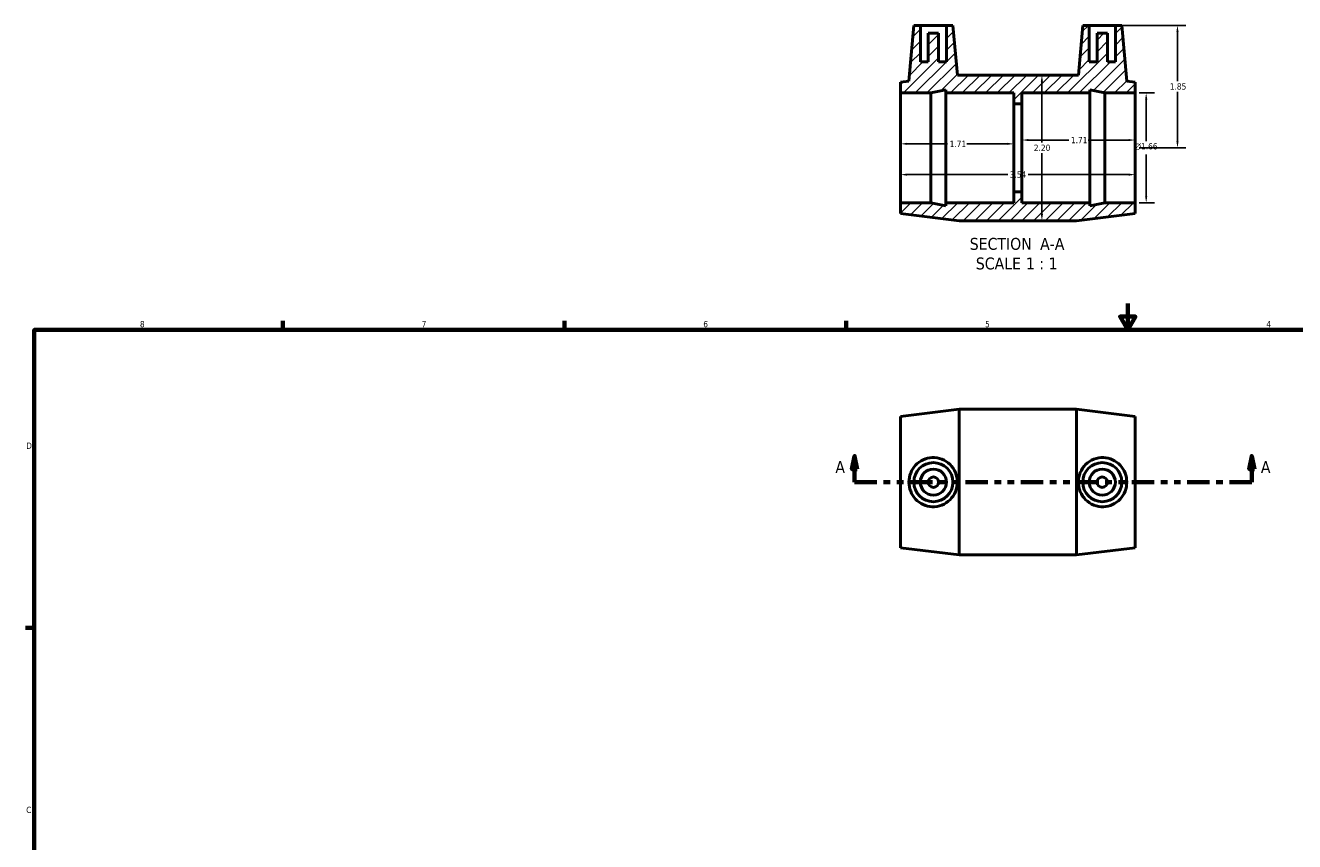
# Model space of a CAD drawing. Header units: inches. Extents: x 0.1 to 36.2, y 0.6 to 25.6.
# Tile 2 of 3: x 0.4 to 19.5, y 13.3 to 25.6. Entities that reach past the tile are written whole.
import ezdxf

# ---------------------------------------------------------------- set-up
doc = ezdxf.new("R2010")
doc.units = ezdxf.units.IN
doc.header["$MEASUREMENT"] = 0
doc.linetypes.add('DOUBLE_DASH_CHAIN', pattern=[1.2403, 0.6614, -0.0827, 0.1654, -0.0827, 0.1654, -0.0827])
for name, color, linetype, lineweight in [('Border (ANSI)', 7, 'Continuous', 70), ('Dimension (ANSI)', 7, 'Continuous', 25), ('Hatch (ANSI)', 7, 'Continuous', 18), ('Section Line (ANSI)', 7, 'DOUBLE_DASH_CHAIN', 70), ('Symbol (ANSI)', 7, 'Continuous', 25), ('Visible (ANSI)', 7, 'Continuous', 50)]:
    doc.layers.add(name, color=color, linetype=linetype, lineweight=lineweight)
doc.styles.add('Label Text (ANSI)', font='tahoma.ttf')
doc.styles.add('Note Text (ANSI)', font='tahoma.ttf')
doc.dimstyles.new('Default (ANSI)', dxfattribs={"dimtxt": 0.094488, "dimasz": 0.098425, "dimexe": 0.125, "dimexo": 0.0625, "dimgap": 0.031496, "dimtad": 0, "dimtih": 1, "dimtoh": 1, "dimrnd": 1e-08, "dimzin": 4, "dimdsep": 46, "dimtxsty": 'Note Text (ANSI)', "dimcen": 0.09, "dimdle": 0.393701, "dimclrd": 256, "dimclre": 256, "dimclrt": 5, "dimadec": 0, "dimazin": 1, "dimtfac": 1, "dimtofl": 0, "dimtmove": 0, "dimatfit": 3, "dimfxl": 1, "dimtolj": 1, "dimtzin": 4, "dimlwd": -1, "dimlwe": -1, "dimarcsym": 0})

# ---------------------------------------------------------------- blocks, each defined once
blk = doc.blocks.new('Borders Default Border')
at = {"layer": 'Border (ANSI)'}
for p, q in [((4.25, 21), (4.25, 21.134)), ((8.5, 21), (8.5, 21.134)), ((12.75, 21), (12.75, 21.134)), ((0.5, 16.5), (0.366, 16.5))]:
    blk.add_line(p, q, dxfattribs=at)
at = {"layer": 'Border (ANSI)', "flags": 128}
for points in [[(17, 21.4), (17, 21), (16.885, 21.2), (17.115, 21.2), (17, 21)], [(0.5, 1), (0.5, 21), (33.5, 21), (33.5, 1), (0.5, 1)]]:
    blk.add_lwpolyline(points, dxfattribs=at)
at = {"layer": 'Border (ANSI)', "color": 5, "true_color": 0x0000ff, "char_height": 0.0945, "attachment_point": 7, "style": 'Note Text (ANSI)'}
for s, insert in [('8', (2.094, 21.038)), ('7', (6.346, 21.04)), ('6', (10.595, 21.038)), ('5', (14.847, 21.038)), ('4', (19.092, 21.04)), ('D', (0.378, 19.203)), ('C', (0.378, 13.701))]:
    blk.add_mtext(s, dxfattribs=dict(at, insert=insert))
blk = doc.blocks.new('2dTransSection0')
at = {"layer": 'Section Line (ANSI)', "linetype": 'Continuous'}
for p, q in [((12.878, 19.094), (12.838, 18.897)), ((12.878, 18.897), (12.878, 19.094)), ((12.917, 18.897), (12.878, 19.094)), ((18.872, 19.094), (18.833, 18.897)), ((18.872, 18.897), (18.872, 19.094)), ((18.912, 18.897), (18.872, 19.094)), ((12.838, 18.897), (12.917, 18.897)), ((12.878, 18.7), (12.878, 18.897)), ((18.833, 18.897), (18.912, 18.897)), ((18.872, 18.7), (18.872, 18.897)), ((12.878, 18.7), (13.19, 18.7)), ((18.56, 18.7), (18.872, 18.7))]:
    blk.add_line(p, q, dxfattribs=at)
at = {"layer": 'Section Line (ANSI)', "linetype": 'DOUBLE_DASH_CHAIN', "ltscale": 0.509025}
blk.add_line((12.878, 18.7), (18.872, 18.7), dxfattribs=at)
at = {"layer": 'Section Line (ANSI)', "linetype": 'Continuous', "flags": 128}
for points in [[(12.917, 18.897), (12.878, 19.094), (12.838, 18.897), (12.917, 18.897)], [(18.912, 18.897), (18.872, 19.094), (18.833, 18.897), (18.912, 18.897)]]:
    blk.add_lwpolyline(points, dxfattribs=at)
at = {"layer": 'Section Line (ANSI)'}
for points in [[(12.917, 18.897), (12.878, 19.094), (12.838, 18.897), (12.917, 18.897)], [(18.912, 18.897), (18.872, 19.094), (18.833, 18.897), (18.912, 18.897)]]:
    blk.add_solid(points, dxfattribs=at)
at = {"layer": 'Section Line (ANSI)', "char_height": 0.18, "attachment_point": 7, "style": 'Label Text (ANSI)'}
for insert in [(12.588, 18.838), (19.009, 18.838)]:
    blk.add_mtext('A', dxfattribs=dict(at, insert=insert))
blk = doc.blocks.new('*D7')
at = {"layer": 'Defpoints', "color": 0, "transparency": 16777216}
for p in [(15.282, 23.809), (13.572, 23.748), (15.282, 23.748)]:
    blk.add_point(p, dxfattribs=at)
at = {"layer": 'Dimension (ANSI)', "transparency": 16777216}
for p, q in [((13.67, 23.809), (14.282, 23.809)), ((15.183, 23.809), (14.572, 23.809))]:
    blk.add_line(p, q, dxfattribs=at)
for points in [[(13.67, 23.825), (13.67, 23.793), (13.572, 23.809)], [(15.183, 23.825), (15.183, 23.793), (15.282, 23.809)]]:
    blk.add_solid(points, dxfattribs=at)
at = {"layer": 'Dimension (ANSI)', "color": 5, "transparency": 16777216, "insert": (14.313, 23.856), "char_height": 0.0945, "attachment_point": 1, "style": 'Note Text (ANSI)'}
blk.add_mtext('\\A1;1.71', dxfattribs=at)
blk = doc.blocks.new('*D8')
at = {"layer": 'Defpoints', "color": 0, "transparency": 16777216}
for p in [(17.112, 23.866), (15.402, 23.748), (17.112, 23.748)]:
    blk.add_point(p, dxfattribs=at)
at = {"layer": 'Dimension (ANSI)', "transparency": 16777216}
for p, q in [((15.5, 23.866), (16.112, 23.866)), ((17.013, 23.866), (16.402, 23.866))]:
    blk.add_line(p, q, dxfattribs=at)
for points in [[(15.5, 23.882), (15.5, 23.85), (15.402, 23.866)], [(17.013, 23.882), (17.013, 23.85), (17.112, 23.866)]]:
    blk.add_solid(points, dxfattribs=at)
at = {"layer": 'Dimension (ANSI)', "color": 5, "transparency": 16777216, "insert": (16.143, 23.913), "char_height": 0.0945, "attachment_point": 1, "style": 'Note Text (ANSI)'}
blk.add_mtext('\\A1;1.71', dxfattribs=at)
blk = doc.blocks.new('*D9')
at = {"layer": 'Defpoints', "color": 0, "transparency": 16777216}
for p in [(13.572, 23.748), (17.112, 23.748), (17.112, 23.344)]:
    blk.add_point(p, dxfattribs=at)
at = {"layer": 'Dimension (ANSI)', "transparency": 16777216}
for p, q in [((13.67, 23.344), (15.189, 23.344)), ((17.013, 23.344), (15.495, 23.344))]:
    blk.add_line(p, q, dxfattribs=at)
for points in [[(13.67, 23.36), (13.67, 23.327), (13.572, 23.344)], [(17.013, 23.36), (17.013, 23.327), (17.112, 23.344)]]:
    blk.add_solid(points, dxfattribs=at)
at = {"layer": 'Dimension (ANSI)', "color": 5, "transparency": 16777216, "insert": (15.22, 23.393), "char_height": 0.0945, "attachment_point": 1, "style": 'Note Text (ANSI)'}
blk.add_mtext('\\A1;3.54', dxfattribs=at)
blk = doc.blocks.new('*D10')
at = {"layer": 'Defpoints', "color": 0, "transparency": 16777216}
for p in [(16.813, 25.598), (17.112, 23.748), (17.75, 23.748)]:
    blk.add_point(p, dxfattribs=at)
at = {"layer": 'Dimension (ANSI)', "transparency": 16777216}
for p, q in [((16.876, 25.598), (17.875, 25.598)), ((17.75, 25.5), (17.75, 24.754)), ((17.75, 23.847), (17.75, 24.592)), ((17.174, 23.748), (17.875, 23.748))]:
    blk.add_line(p, q, dxfattribs=at)
for points in [[(17.734, 25.5), (17.767, 25.5), (17.75, 25.598)], [(17.734, 23.847), (17.767, 23.847), (17.75, 23.748)]]:
    blk.add_solid(points, dxfattribs=at)
at = {"layer": 'Dimension (ANSI)', "color": 5, "transparency": 16777216, "insert": (17.635, 24.723), "char_height": 0.0945, "attachment_point": 1, "style": 'Note Text (ANSI)'}
blk.add_mtext('\\A1;1.85', dxfattribs=at)
blk = doc.blocks.new('*D11')
at = {"layer": 'Defpoints', "color": 0, "transparency": 16777216}
for p in [(17.112, 24.577), (17.112, 22.919), (17.278, 22.919)]:
    blk.add_point(p, dxfattribs=at)
at = {"layer": 'Dimension (ANSI)', "transparency": 16777216}
for p, q in [((17.174, 24.577), (17.403, 24.577)), ((17.278, 24.478), (17.278, 23.851)), ((17.278, 23.018), (17.278, 23.646)), ((17.174, 22.919), (17.403, 22.919))]:
    blk.add_line(p, q, dxfattribs=at)
for points in [[(17.262, 24.478), (17.295, 24.478), (17.278, 24.577)], [(17.262, 23.018), (17.295, 23.018), (17.278, 22.919)]]:
    blk.add_solid(points, dxfattribs=at)
at = {"layer": 'Dimension (ANSI)', "color": 5, "transparency": 16777216, "insert": (17.103, 23.819), "char_height": 0.09449, "attachment_point": 1, "style": 'Note Text (ANSI)'}
blk.add_mtext('\\A1;{\\fAIGDT|b0|i0;\\H0.0945;\\ln}\\fTahoma|b0|i0;\\H0.0945;1.66', dxfattribs=at)
blk = doc.blocks.new('*D12')
at = {"layer": 'Defpoints', "color": 0, "transparency": 16777216}
for p in [(15.704, 24.848), (15.704, 22.648), (15.704, 22.648)]:
    blk.add_point(p, dxfattribs=at)
at = {"layer": 'Dimension (ANSI)', "transparency": 16777216}
for p, q in [((15.704, 24.75), (15.704, 23.829)), ((15.704, 22.747), (15.704, 23.667))]:
    blk.add_line(p, q, dxfattribs=at)
for points in [[(15.688, 24.75), (15.721, 24.75), (15.704, 24.848)], [(15.688, 22.747), (15.721, 22.747), (15.704, 22.648)]]:
    blk.add_solid(points, dxfattribs=at)
at = {"layer": 'Dimension (ANSI)', "color": 5, "transparency": 16777216, "insert": (15.584, 23.797), "char_height": 0.0945, "attachment_point": 1, "style": 'Note Text (ANSI)'}
blk.add_mtext('\\A1;2.20', dxfattribs=at)

msp = doc.modelspace()

# ---------------------------------------------------------------- hatches: boundary and pattern name
at = {"layer": 'Hatch (ANSI)'}
h = msp.add_hatch(dxfattribs=at)
h.set_pattern_fill('ANSI31', color=256, style=0)
h.paths.add_polyline_path([(16.227, 24.848), (14.457, 24.848), (14.429, 24.845), (14.363, 25.598), (14.264, 25.598), (14.264, 25.047), (14.146, 25.047), (14.146, 25.48), (13.989, 25.48), (13.989, 25.047), (13.871, 25.047), (13.871, 25.598), (13.772, 25.598), (13.698, 24.754), (13.572, 24.738), (13.572, 24.577), (14.028, 24.577), (14.256, 24.625), (14.256, 24.577), (15.282, 24.577), (15.282, 24.411), (15.402, 24.411), (15.402, 24.577), (16.428, 24.577), (16.428, 24.625), (16.656, 24.577), (17.112, 24.577), (17.112, 24.738), (16.985, 24.754), (16.912, 25.598), (16.813, 25.598), (16.813, 25.047), (16.695, 25.047), (16.695, 25.48), (16.538, 25.48), (16.538, 25.047), (16.419, 25.047), (16.419, 25.598), (16.321, 25.598), (16.255, 24.845)])
h.paths.add_polyline_path([(14.457, 22.648), (16.227, 22.648), (17.112, 22.758), (17.112, 22.919), (16.656, 22.919), (16.428, 22.871), (16.428, 22.919), (15.402, 22.919), (15.402, 23.085), (15.282, 23.085), (15.282, 22.919), (14.256, 22.919), (14.256, 22.871), (14.028, 22.919), (13.572, 22.919), (13.572, 22.758)])

# ---------------------------------------------------------------- linework, layer by layer
at = {"layer": 'Visible (ANSI)'}
for p, q in [((13.772, 25.598), (13.698, 24.754)), ((13.871, 25.598), (13.772, 25.598)), ((13.871, 25.047), (13.871, 25.598)), ((13.871, 25.598), (14.264, 25.598)), ((14.146, 25.48), (13.989, 25.48)), ((13.989, 25.48), (13.989, 25.047)), ((14.146, 25.047), (14.146, 25.48)), ((14.363, 25.598), (14.264, 25.598)), ((14.264, 25.598), (14.264, 25.047)), ((14.429, 24.845), (14.363, 25.598)), ((16.321, 25.598), (16.255, 24.845)), ((16.419, 25.598), (16.321, 25.598)), ((16.419, 25.047), (16.419, 25.598)), ((16.419, 25.598), (16.813, 25.598)), ((16.695, 25.48), (16.538, 25.48)), ((16.538, 25.48), (16.538, 25.047)), ((16.695, 25.047), (16.695, 25.48)), ((16.912, 25.598), (16.813, 25.598)), ((16.813, 25.598), (16.813, 25.047)), ((16.985, 24.754), (16.912, 25.598)), ((13.989, 25.047), (13.871, 25.047)), ((14.264, 25.047), (14.146, 25.047)), ((16.538, 25.047), (16.419, 25.047)), ((16.813, 25.047), (16.695, 25.047)), ((13.698, 24.754), (13.572, 24.738)), ((13.572, 24.738), (13.572, 24.577)), ((14.457, 24.848), (14.429, 24.845)), ((16.227, 24.848), (14.457, 24.848)), ((16.255, 24.845), (16.227, 24.848)), ((17.112, 24.738), (16.985, 24.754)), ((17.112, 24.577), (17.112, 24.738)), ((13.572, 24.577), (14.028, 24.577)), ((13.572, 22.919), (13.572, 24.577)), ((14.028, 24.577), (14.256, 24.625)), ((14.028, 22.919), (14.028, 24.577)), ((14.256, 24.625), (14.256, 24.577)), ((14.256, 24.577), (15.282, 24.577)), ((14.256, 22.919), (14.256, 24.577)), ((15.282, 24.577), (15.282, 24.411)), ((15.402, 24.411), (15.402, 24.577)), ((15.402, 24.577), (16.428, 24.577)), ((16.428, 24.577), (16.428, 24.625)), ((16.428, 24.625), (16.656, 24.577)), ((16.428, 22.919), (16.428, 24.577)), ((16.656, 24.577), (17.112, 24.577)), ((16.656, 22.919), (16.656, 24.577)), ((17.112, 22.919), (17.112, 24.577)), ((15.282, 24.411), (15.402, 24.411)), ((15.282, 23.085), (15.282, 24.411)), ((15.402, 23.085), (15.402, 24.411)), ((15.402, 23.085), (15.282, 23.085)), ((15.282, 23.085), (15.282, 22.919)), ((15.402, 22.919), (15.402, 23.085)), ((14.028, 22.919), (13.572, 22.919)), ((13.572, 22.919), (13.572, 22.758)), ((14.256, 22.871), (14.028, 22.919)), ((15.282, 22.919), (14.256, 22.919)), ((14.256, 22.919), (14.256, 22.871)), ((16.428, 22.919), (15.402, 22.919)), ((16.656, 22.919), (16.428, 22.871)), ((16.428, 22.871), (16.428, 22.919)), ((17.112, 22.919), (16.656, 22.919)), ((17.112, 22.758), (17.112, 22.919)), ((13.572, 22.758), (14.457, 22.648)), ((14.457, 22.648), (16.227, 22.648)), ((16.227, 22.648), (17.112, 22.758)), ((13.572, 19.69), (14.457, 19.8)), ((14.457, 17.6), (14.457, 19.8)), ((14.457, 19.8), (16.227, 19.8)), ((16.227, 17.6), (16.227, 19.8)), ((17.112, 19.69), (16.227, 19.8)), ((13.572, 17.71), (13.572, 19.69)), ((17.112, 17.71), (17.112, 19.69)), ((13.572, 17.71), (14.457, 17.6)), ((17.112, 17.71), (16.227, 17.6)), ((14.457, 17.6), (16.227, 17.6))]:
    msp.add_line(p, q, dxfattribs=at)
for centre, radius in [((14.067, 18.7), 0.295), ((16.616, 18.7), 0.295), ((14.067, 18.7), 0.197), ((14.067, 18.7), 0.0787), ((16.616, 18.7), 0.197), ((16.616, 18.7), 0.0787)]:
    msp.add_circle(centre, radius, dxfattribs=at)
for points, knots in [([(14.047, 18.329), (14.003, 18.331), (13.956, 18.342), (13.869, 18.382), (13.83, 18.411), (13.769, 18.476), (13.742, 18.517), (13.707, 18.606), (13.698, 18.655), (13.698, 18.745), (13.707, 18.793), (13.742, 18.883), (13.769, 18.924), (13.83, 18.989), (13.869, 19.018), (13.956, 19.058), (14.003, 19.069), (14.096, 19.073), (14.148, 19.064), (14.242, 19.027), (14.285, 18.999), (14.352, 18.932), (14.38, 18.891), (14.419, 18.798), (14.429, 18.748), (14.429, 18.652), (14.419, 18.601), (14.38, 18.509), (14.352, 18.467), (14.285, 18.401), (14.242, 18.372), (14.148, 18.335), (14.096, 18.327), (14.047, 18.329)], [0, 0, 0, 0, 0.341573, 0.341573, 0.683146, 0.683146, 1.028236, 1.028236, 1.373325, 1.373325, 1.718415, 1.718415, 2.063505, 2.063505, 2.405078, 2.405078, 2.746651, 2.746651, 3.122447, 3.122447, 3.498243, 3.498243, 3.863674, 3.863674, 4.229104, 4.229104, 4.594534, 4.594534, 4.959965, 4.959965, 5.335761, 5.335761, 5.711558, 5.711558, 5.711558, 5.711558]), ([(16.636, 18.329), (16.587, 18.327), (16.536, 18.335), (16.442, 18.372), (16.399, 18.401), (16.332, 18.467), (16.303, 18.509), (16.265, 18.601), (16.255, 18.652), (16.255, 18.748), (16.265, 18.798), (16.303, 18.891), (16.332, 18.932), (16.399, 18.999), (16.442, 19.027), (16.536, 19.064), (16.587, 19.073), (16.681, 19.069), (16.728, 19.058), (16.814, 19.018), (16.853, 18.989), (16.915, 18.924), (16.941, 18.883), (16.977, 18.793), (16.985, 18.745), (16.985, 18.655), (16.977, 18.606), (16.941, 18.517), (16.915, 18.476), (16.853, 18.411), (16.814, 18.382), (16.728, 18.342), (16.681, 18.331), (16.636, 18.329)], [0, 0, 0, 0, 0.375796, 0.375796, 0.751593, 0.751593, 1.117023, 1.117023, 1.482454, 1.482454, 1.847884, 1.847884, 2.213314, 2.213314, 2.589111, 2.589111, 2.964907, 2.964907, 3.30648, 3.30648, 3.648053, 3.648053, 3.993143, 3.993143, 4.338232, 4.338232, 4.683322, 4.683322, 5.028412, 5.028412, 5.369985, 5.369985, 5.711558, 5.711558, 5.711558, 5.711558])]:
    msp.add_open_spline(points, degree=3, knots=knots, dxfattribs=at)

# ---------------------------------------------------------------- block references
msp.add_blockref('Borders Default Border', (0, 0))
at = {"layer": 'Section Line (ANSI)'}
msp.add_blockref('2dTransSection0', (0, 0), dxfattribs=at)

# ---------------------------------------------------------------- texts
at = {"layer": 'Symbol (ANSI)', "char_height": 0.18, "attachment_point": 7, "style": 'Label Text (ANSI)'}
for s, insert in [('SECTION', (14.616, 22.205)), (' A-A', (15.61, 22.208)), ('SCALE', (14.708, 21.909)), (' 1 : 1', (15.396, 21.912))]:
    msp.add_mtext(s, dxfattribs=dict(at, insert=insert))

# ---------------------------------------------------------------- dimensions: what is measured, and where the dimension line sits
at = {"layer": 'Dimension (ANSI)'}
for base, p1, p2, angle, override, picture, middle in [((17.75, 23.748), (16.813, 25.598), (17.112, 23.748), 90, {"dimgap": 0.031496, "dimdec": 2, "dimtol": 0, "dimlim": 0, "dimtp": 0, "dimtm": 0, "dimtdec": 2, "dimatfit": 1}, '*D10', (17.75, 24.673)), ((15.704, 22.648), (15.704, 24.848), (15.704, 22.648), 90, {"dimgap": 0.031496, "dimdec": 2, "dimse1": 1, "dimse2": 1, "dimtol": 0, "dimlim": 0, "dimtp": 0, "dimtm": 0, "dimtdec": 2, "dimatfit": 1}, '*D12', (15.704, 23.748)), ((15.282, 23.809), (13.572, 23.748), (15.282, 23.748), 180, {"dimgap": 0.031496, "dimtih": 0, "dimtoh": 0, "dimdec": 2, "dimse1": 1, "dimse2": 1, "dimtol": 0, "dimlim": 0, "dimtp": 0, "dimtm": 0, "dimtdec": 2, "dimatfit": 1}, '*D7', (14.427, 23.809)), ((17.112, 23.866), (15.402, 23.748), (17.112, 23.748), 180, {"dimgap": 0.031496, "dimtih": 0, "dimtoh": 0, "dimdec": 2, "dimse1": 1, "dimse2": 1, "dimtol": 0, "dimlim": 0, "dimtp": 0, "dimtm": 0, "dimtdec": 2, "dimatfit": 1}, '*D8', (16.257, 23.866)), ((17.112, 23.344), (13.572, 23.748), (17.112, 23.748), 180, {"dimgap": 0.031496, "dimtih": 0, "dimtoh": 0, "dimdec": 2, "dimse1": 1, "dimse2": 1, "dimtol": 0, "dimlim": 0, "dimtp": 0, "dimtm": 0, "dimtdec": 2, "dimatfit": 1}, '*D9', (15.342, 23.344))]:
    dim = msp.add_linear_dim(base=base, p1=p1, p2=p2, angle=angle, dimstyle='Default (ANSI)', override=override, dxfattribs=at)
    dim.commit()
    dim.dimension.update_dxf_attribs({"geometry": picture, "text_midpoint": middle, "dimtype": 160})
dim = msp.add_linear_dim(base=(17.278, 22.919), p1=(17.112, 24.577), p2=(17.112, 22.919), angle=90, text='{\\fAIGDT|b0|i0;\\H0.0945;\\ln}\\fTahoma|b0|i0;\\H0.0945;<>', dimstyle='Default (ANSI)', override={"dimgap": 0.031496, "dimdec": 2, "dimtol": 0, "dimlim": 0, "dimtp": 0, "dimtm": 0, "dimtdec": 2, "dimatfit": 1}, dxfattribs=at)
dim.commit()
dim.dimension.update_dxf_attribs({"geometry": '*D11', "text_midpoint": (17.278, 23.748), "dimtype": 160})

doc.saveas('drawing.dxf')
